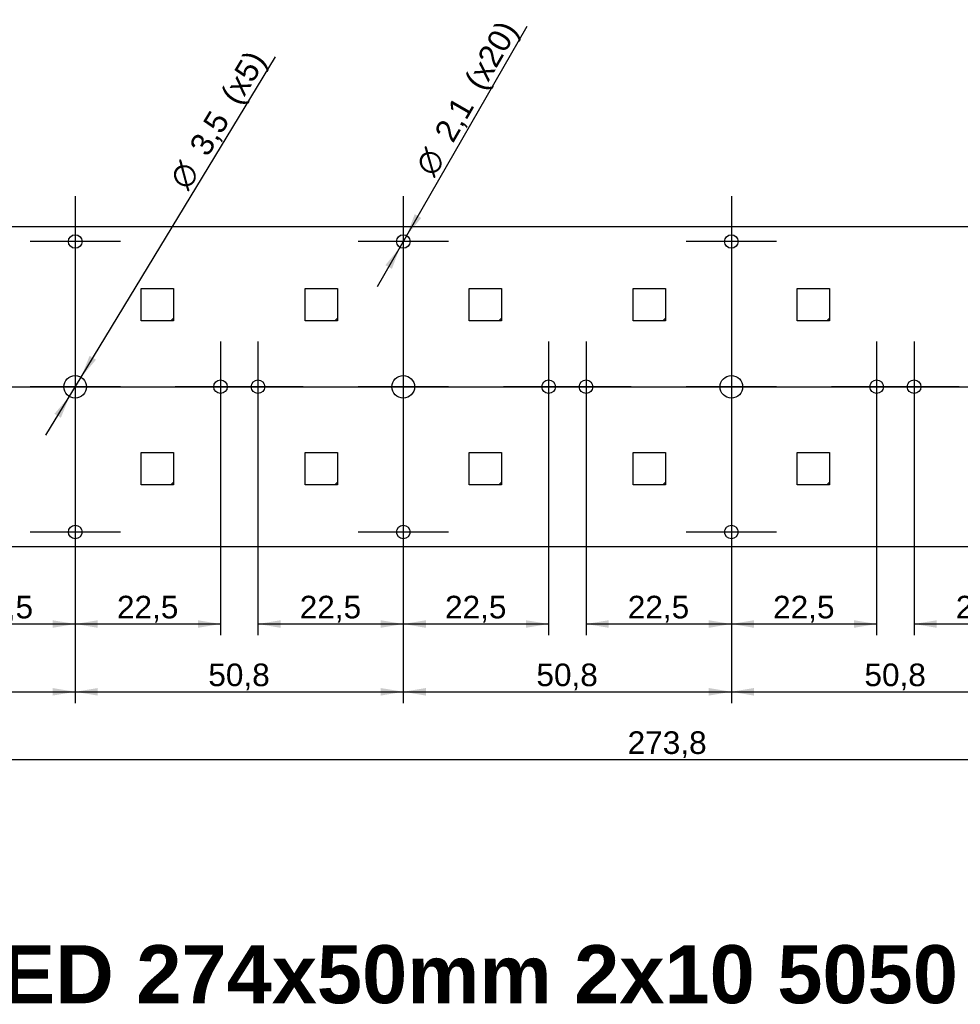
# Model space of a CAD drawing. Header units: millimetres. Extents: x 7 to 819, y 15 to 587.
# Tile 19 of 45: x 109 to 255, y 334 to 487. Entities that reach past the tile are written whole.
import ezdxf
from ezdxf.enums import TextEntityAlignment as Align
from ezdxf.lldxf.tags import DXFTag

# ---------------------------------------------------------------- set-up
doc = ezdxf.new("R2010")
doc.units = ezdxf.units.MM
doc.layers.add('Default', color=7, linetype='Continuous')
doc.layers.add('RECLED_274X50MM_', color=7, linetype='Continuous')
doc.styles.add('SEACAD_Arial', font='arial.ttf')
doc.styles.add('SEACAD_Solid_Edge_ANSI1_Symbols', font='semeca1.ttf')
tags = doc.linetypes.add('CENTER2', pattern=[28.575, 19.05, -3.175, 3.175, -3.175]).pattern_tags.tags
tags[10:11] = [DXFTag(74, 4), DXFTag(75, 0), DXFTag(340, '0'), DXFTag(46, 0.0), DXFTag(50, 0.0), DXFTag(44, 0.0), DXFTag(45, 0.0)]
tags[8:9] = [DXFTag(74, 4), DXFTag(75, 0), DXFTag(340, '0'), DXFTag(46, 0.0), DXFTag(50, 0.0), DXFTag(44, 0.0), DXFTag(45, 0.0)]
tags[6:7] = [DXFTag(74, 4), DXFTag(75, 0), DXFTag(340, '0'), DXFTag(46, 0.0), DXFTag(50, 0.0), DXFTag(44, 0.0), DXFTag(45, 0.0)]
tags[4:5] = [DXFTag(74, 4), DXFTag(75, 0), DXFTag(340, '0'), DXFTag(46, 0.0), DXFTag(50, 0.0), DXFTag(44, 0.0), DXFTag(45, 0.0)]
doc.dimstyles.new('ISO', dxfattribs={"dimtxt": 3.5, "dimasz": 3.5, "dimexe": 1.75, "dimexo": 0, "dimgap": 0.875, "dimtad": 1, "dimtxsty": 'SEACAD_Arial', "dimblk1": '_SE_FILLED', "dimblk2": '_SE_FILLED', "dimsah": 1, "dimcen": 1.75, "dimadec": 0, "dimazin": 0, "dimtfac": 0.5, "dimtdec": 3, "dimtmove": 0, "dimatfit": 3, "dimfxl": 1, "dimarcsym": 0})

# ---------------------------------------------------------------- blocks, each defined once
blk = doc.blocks.new('SEANNOT_GROUP1')
at = {"layer": 'Default', "color": 7, "linetype": 'CENTER2'}
for p, q in [((117.89, 459.32), (117.89, 445.32)), ((124.89, 452.32), (110.89, 452.32))]:
    blk.add_line(p, q, dxfattribs=at)
blk = doc.blocks.new('SEANNOT_GROUP2')
at = {"layer": 'Default', "color": 7, "linetype": 'CENTER2'}
for p, q in [((117.89, 436.82), (117.89, 422.82)), ((124.89, 429.82), (110.89, 429.82))]:
    blk.add_line(p, q, dxfattribs=at)
blk = doc.blocks.new('SEANNOT_GROUP3')
at = {"layer": 'Default', "color": 7, "linetype": 'CENTER2'}
for p, q in [((117.89, 414.32), (117.89, 400.32)), ((124.89, 407.32), (110.89, 407.32))]:
    blk.add_line(p, q, dxfattribs=at)
blk = doc.blocks.new('SEANNOT_GROUP4')
at = {"layer": 'Default', "color": 7, "linetype": 'CENTER2'}
for p, q in [((140.39, 436.82), (140.39, 422.82)), ((147.39, 429.82), (133.39, 429.82))]:
    blk.add_line(p, q, dxfattribs=at)
blk = doc.blocks.new('SEANNOT_GROUP5')
at = {"layer": 'Default', "color": 7, "linetype": 'CENTER2'}
for p, q in [((146.19, 436.82), (146.19, 422.82)), ((153.19, 429.82), (139.19, 429.82))]:
    blk.add_line(p, q, dxfattribs=at)
blk = doc.blocks.new('SEANNOT_GROUP6')
at = {"layer": 'Default', "color": 7, "linetype": 'CENTER2'}
for p, q in [((168.69, 459.32), (168.69, 445.32)), ((175.69, 452.32), (161.69, 452.32))]:
    blk.add_line(p, q, dxfattribs=at)
blk = doc.blocks.new('SEANNOT_GROUP7')
at = {"layer": 'Default', "color": 7, "linetype": 'CENTER2'}
for p, q in [((168.69, 436.82), (168.69, 422.82)), ((175.69, 429.82), (161.69, 429.82))]:
    blk.add_line(p, q, dxfattribs=at)
blk = doc.blocks.new('SEANNOT_GROUP8')
at = {"layer": 'Default', "color": 7, "linetype": 'CENTER2'}
for p, q in [((168.69, 414.32), (168.69, 400.32)), ((175.69, 407.32), (161.69, 407.32))]:
    blk.add_line(p, q, dxfattribs=at)
blk = doc.blocks.new('SEANNOT_GROUP9')
at = {"layer": 'Default', "color": 7, "linetype": 'CENTER2'}
for p, q in [((219.49, 459.32), (219.49, 445.32)), ((226.49, 452.32), (212.49, 452.32))]:
    blk.add_line(p, q, dxfattribs=at)
blk = doc.blocks.new('SEANNOT_GROUP10')
at = {"layer": 'Default', "color": 7, "linetype": 'CENTER2'}
for p, q in [((191.19, 436.82), (191.19, 422.82)), ((198.19, 429.82), (184.19, 429.82))]:
    blk.add_line(p, q, dxfattribs=at)
blk = doc.blocks.new('SEANNOT_GROUP11')
at = {"layer": 'Default', "color": 7, "linetype": 'CENTER2'}
for p, q in [((196.99, 436.82), (196.99, 422.82)), ((203.99, 429.82), (189.99, 429.82))]:
    blk.add_line(p, q, dxfattribs=at)
blk = doc.blocks.new('SEANNOT_GROUP12')
at = {"layer": 'Default', "color": 7, "linetype": 'CENTER2'}
for p, q in [((219.49, 436.82), (219.49, 422.82)), ((226.49, 429.82), (212.49, 429.82))]:
    blk.add_line(p, q, dxfattribs=at)
blk = doc.blocks.new('SEANNOT_GROUP13')
at = {"layer": 'Default', "color": 7, "linetype": 'CENTER2'}
for p, q in [((219.49, 414.32), (219.49, 400.32)), ((226.49, 407.32), (212.49, 407.32))]:
    blk.add_line(p, q, dxfattribs=at)
blk = doc.blocks.new('SEANNOT_GROUP14')
at = {"layer": 'Default', "color": 7, "linetype": 'CENTER2'}
for p, q in [((241.99, 436.82), (241.99, 422.82)), ((248.99, 429.82), (234.99, 429.82))]:
    blk.add_line(p, q, dxfattribs=at)
blk = doc.blocks.new('SEANNOT_GROUP15')
at = {"layer": 'Default', "color": 7, "linetype": 'CENTER2'}
for p, q in [((247.79, 436.82), (247.79, 422.82)), ((254.79, 429.82), (240.79, 429.82))]:
    blk.add_line(p, q, dxfattribs=at)
blk = doc.blocks.new('SEANNOT_GROUP25')
at = {"layer": 'Default', "color": 7, "linetype": 'CENTER2'}
blk.add_line((57.13, 429.82), (345.23, 429.82), dxfattribs=at)
blk = doc.blocks.new('SE1')
at = {"layer": 'RECLED_274X50MM_', "color": 7, "linetype": 'Continuous'}
for p, q in [((346.49, 454.57), (72.69, 454.57)), ((128.09, 445.02), (133.09, 445.02)), ((128.09, 440.02), (128.09, 445.02)), ((133.09, 445.02), (133.09, 440.42)), ((153.49, 445.02), (158.49, 445.02)), ((153.49, 440.02), (153.49, 445.02)), ((158.49, 445.02), (158.49, 440.42)), ((178.89, 445.02), (183.89, 445.02)), ((178.89, 440.02), (178.89, 445.02)), ((183.89, 445.02), (183.89, 440.42)), ((204.29, 445.02), (209.29, 445.02)), ((204.29, 440.02), (204.29, 445.02)), ((209.29, 445.02), (209.29, 440.42)), ((229.69, 445.02), (234.69, 445.02)), ((229.69, 440.02), (229.69, 445.02)), ((234.69, 445.02), (234.69, 440.42)), ((132.69, 440.02), (128.09, 440.02)), ((133.09, 440.42), (132.69, 440.02)), ((133.09, 440.02), (132.69, 440.02)), ((133.09, 440.42), (133.09, 440.02)), ((158.09, 440.02), (153.49, 440.02)), ((158.49, 440.42), (158.09, 440.02)), ((158.49, 440.02), (158.09, 440.02)), ((158.49, 440.42), (158.49, 440.02)), ((183.49, 440.02), (178.89, 440.02)), ((183.89, 440.42), (183.49, 440.02)), ((183.89, 440.02), (183.49, 440.02)), ((183.89, 440.42), (183.89, 440.02)), ((208.89, 440.02), (204.29, 440.02)), ((209.29, 440.42), (208.89, 440.02)), ((209.29, 440.02), (208.89, 440.02)), ((209.29, 440.42), (209.29, 440.02)), ((234.29, 440.02), (229.69, 440.02)), ((234.69, 440.42), (234.29, 440.02)), ((234.69, 440.02), (234.29, 440.02)), ((234.69, 440.42), (234.69, 440.02)), ((128.09, 419.62), (133.09, 419.62)), ((128.09, 414.62), (128.09, 419.62)), ((133.09, 419.62), (133.09, 415.02)), ((153.49, 419.62), (158.49, 419.62)), ((153.49, 414.62), (153.49, 419.62)), ((158.49, 419.62), (158.49, 415.02)), ((178.89, 419.62), (183.89, 419.62)), ((178.89, 414.62), (178.89, 419.62)), ((183.89, 419.62), (183.89, 415.02)), ((204.29, 419.62), (209.29, 419.62)), ((204.29, 414.62), (204.29, 419.62)), ((209.29, 419.62), (209.29, 415.02)), ((229.69, 419.62), (234.69, 419.62)), ((229.69, 414.62), (229.69, 419.62)), ((234.69, 419.62), (234.69, 415.02)), ((133.09, 415.02), (132.69, 414.62)), ((133.09, 415.02), (133.09, 414.62)), ((158.49, 415.02), (158.09, 414.62)), ((158.49, 415.02), (158.49, 414.62)), ((183.89, 415.02), (183.49, 414.62)), ((183.89, 415.02), (183.89, 414.62)), ((209.29, 415.02), (208.89, 414.62)), ((209.29, 415.02), (209.29, 414.62)), ((234.69, 415.02), (234.29, 414.62)), ((234.69, 415.02), (234.69, 414.62)), ((132.69, 414.62), (128.09, 414.62)), ((133.09, 414.62), (132.69, 414.62)), ((158.09, 414.62), (153.49, 414.62)), ((158.49, 414.62), (158.09, 414.62)), ((183.49, 414.62), (178.89, 414.62)), ((183.89, 414.62), (183.49, 414.62)), ((208.89, 414.62), (204.29, 414.62)), ((209.29, 414.62), (208.89, 414.62)), ((234.29, 414.62), (229.69, 414.62)), ((234.69, 414.62), (234.29, 414.62)), ((72.69, 405.07), (346.49, 405.07))]:
    blk.add_line(p, q, dxfattribs=at)
for centre, radius in [((117.89, 452.32), 1.05), ((168.69, 452.32), 1.05), ((219.49, 452.32), 1.05), ((117.89, 429.82), 1.75), ((140.39, 429.82), 1.05), ((146.19, 429.82), 1.05), ((168.69, 429.82), 1.75), ((191.19, 429.82), 1.05), ((196.99, 429.82), 1.05), ((219.49, 429.82), 1.75), ((241.99, 429.82), 1.05), ((247.79, 429.82), 1.05), ((117.89, 407.32), 1.05), ((168.69, 407.32), 1.05), ((219.49, 407.32), 1.05)]:
    blk.add_circle(centre, radius, dxfattribs=at)
blk = doc.blocks.new('DMBLK23')
at = {"layer": 'Default', "linetype": 'Continuous'}
for points in [[(98.89, 392.48), (98.89, 393.65), (95.39, 393.07)], [(114.39, 392.48), (117.89, 393.07), (114.39, 393.65)]]:
    blk.add_hatch(color=7, dxfattribs=at).paths.add_polyline_path(points)
at = {"layer": 'Default', "color": 7, "linetype": 'Continuous'}
for p, q in [((117.89, 452.32), (117.89, 391.32)), ((95.39, 429.82), (95.39, 391.32)), ((95.39, 393.07), (117.89, 393.07))]:
    blk.add_line(p, q, dxfattribs=at)
at = {"layer": 'Default', "color": 7, "linetype": 'Continuous', "style": 'SEACAD_Arial'}
blk.add_text('22,5', height=3.5, dxfattribs=at).set_placement((101.85, 397.44), align=Align.TOP_LEFT)
blk = doc.blocks.new('_SE_FILLED')
at = {"color": 0}
blk.add_line((0, 0), (-1, 0), dxfattribs=at)
blk.add_solid([(0, 0), (-1, -0.1665), (-1, 0.1665), (0, 0)], dxfattribs=at)
blk = doc.blocks.new('DMBLK24')
at = {"layer": 'Default', "linetype": 'Continuous'}
for points in [[(121.39, 392.48), (121.39, 393.65), (117.89, 393.07)], [(136.89, 392.48), (140.39, 393.07), (136.89, 393.65)]]:
    blk.add_hatch(color=7, dxfattribs=at).paths.add_polyline_path(points)
at = {"layer": 'Default', "color": 7, "linetype": 'Continuous'}
for p, q in [((140.39, 429.82), (140.39, 391.32)), ((117.89, 407.32), (117.89, 391.32)), ((117.89, 393.07), (140.39, 393.07))]:
    blk.add_line(p, q, dxfattribs=at)
at = {"layer": 'Default', "color": 7, "linetype": 'Continuous', "style": 'SEACAD_Arial'}
blk.add_text('22,5', height=3.5, dxfattribs=at).set_placement((124.35, 397.44), align=Align.TOP_LEFT)
blk = doc.blocks.new('DMBLK25')
at = {"layer": 'Default', "linetype": 'Continuous'}
for points in [[(172.19, 392.48), (172.19, 393.65), (168.69, 393.07)], [(187.69, 392.48), (191.19, 393.07), (187.69, 393.65)]]:
    blk.add_hatch(color=7, dxfattribs=at).paths.add_polyline_path(points)
at = {"layer": 'Default', "color": 7, "linetype": 'Continuous'}
for p, q in [((191.19, 429.82), (191.19, 391.32)), ((168.69, 407.32), (168.69, 391.32)), ((168.69, 393.07), (191.19, 393.07))]:
    blk.add_line(p, q, dxfattribs=at)
at = {"layer": 'Default', "color": 7, "linetype": 'Continuous', "style": 'SEACAD_Arial'}
blk.add_text('22,5', height=3.5, dxfattribs=at).set_placement((175.15, 397.44), align=Align.TOP_LEFT)
blk = doc.blocks.new('DMBLK26')
at = {"layer": 'Default', "linetype": 'Continuous'}
for points in [[(200.49, 392.48), (200.49, 393.65), (196.99, 393.07)], [(215.99, 392.48), (219.49, 393.07), (215.99, 393.65)]]:
    blk.add_hatch(color=7, dxfattribs=at).paths.add_polyline_path(points)
at = {"layer": 'Default', "color": 7, "linetype": 'Continuous'}
for p, q in [((219.49, 452.32), (219.49, 391.32)), ((196.99, 429.82), (196.99, 391.32)), ((196.99, 393.07), (219.49, 393.07))]:
    blk.add_line(p, q, dxfattribs=at)
at = {"layer": 'Default', "color": 7, "linetype": 'Continuous', "style": 'SEACAD_Arial'}
blk.add_text('22,5', height=3.5, dxfattribs=at).set_placement((203.45, 397.44), align=Align.TOP_LEFT)
blk = doc.blocks.new('DMBLK27')
at = {"layer": 'Default', "linetype": 'Continuous'}
for points in [[(149.69, 392.48), (149.69, 393.65), (146.19, 393.07)], [(165.19, 392.48), (168.69, 393.07), (165.19, 393.65)]]:
    blk.add_hatch(color=7, dxfattribs=at).paths.add_polyline_path(points)
at = {"layer": 'Default', "color": 7, "linetype": 'Continuous'}
for p, q in [((168.69, 452.32), (168.69, 391.32)), ((146.19, 429.82), (146.19, 391.32)), ((146.19, 393.07), (168.69, 393.07))]:
    blk.add_line(p, q, dxfattribs=at)
at = {"layer": 'Default', "color": 7, "linetype": 'Continuous', "style": 'SEACAD_Arial'}
blk.add_text('22,5', height=3.5, dxfattribs=at).set_placement((152.65, 397.44), align=Align.TOP_LEFT)
blk = doc.blocks.new('DMBLK28')
at = {"layer": 'Default', "linetype": 'Continuous'}
for points in [[(222.99, 392.48), (222.99, 393.65), (219.49, 393.07)], [(238.49, 392.48), (241.99, 393.07), (238.49, 393.65)]]:
    blk.add_hatch(color=7, dxfattribs=at).paths.add_polyline_path(points)
at = {"layer": 'Default', "color": 7, "linetype": 'Continuous'}
for p, q in [((241.99, 429.82), (241.99, 391.32)), ((219.49, 407.32), (219.49, 391.32)), ((219.49, 393.07), (241.99, 393.07))]:
    blk.add_line(p, q, dxfattribs=at)
at = {"layer": 'Default', "color": 7, "linetype": 'Continuous', "style": 'SEACAD_Arial'}
blk.add_text('22,5', height=3.5, dxfattribs=at).set_placement((225.95, 397.44), align=Align.TOP_LEFT)
blk = doc.blocks.new('DMBLK29')
at = {"layer": 'Default', "linetype": 'Continuous'}
for points in [[(251.29, 392.48), (251.29, 393.65), (247.79, 393.07)], [(266.79, 392.48), (270.29, 393.07), (266.79, 393.65)]]:
    blk.add_hatch(color=7, dxfattribs=at).paths.add_polyline_path(points)
at = {"layer": 'Default', "color": 7, "linetype": 'Continuous'}
for p, q in [((270.29, 452.32), (270.29, 391.32)), ((247.79, 429.82), (247.79, 391.32)), ((247.79, 393.07), (270.29, 393.07))]:
    blk.add_line(p, q, dxfattribs=at)
at = {"layer": 'Default', "color": 7, "linetype": 'Continuous', "style": 'SEACAD_Arial'}
blk.add_text('22,5', height=3.5, dxfattribs=at).set_placement((254.25, 397.44), align=Align.TOP_LEFT)
blk = doc.blocks.new('DMBLK33')
at = {"layer": 'Default', "linetype": 'Continuous'}
for points in [[(76.19, 381.98), (76.19, 383.15), (72.69, 382.57)], [(114.39, 381.98), (117.89, 382.57), (114.39, 383.15)]]:
    blk.add_hatch(color=7, dxfattribs=at).paths.add_polyline_path(points)
at = {"layer": 'Default', "color": 7, "linetype": 'Continuous'}
for p, q in [((117.89, 429.82), (117.89, 380.82)), ((72.69, 405.07), (72.69, 380.82)), ((72.69, 382.57), (117.89, 382.57))]:
    blk.add_line(p, q, dxfattribs=at)
at = {"layer": 'Default', "color": 7, "linetype": 'Continuous', "style": 'SEACAD_Arial'}
blk.add_text('45,2', height=3.5, dxfattribs=at).set_placement((90.5, 386.94), align=Align.TOP_LEFT)
blk = doc.blocks.new('DMBLK34')
at = {"layer": 'Default', "linetype": 'Continuous'}
for points in [[(121.39, 381.98), (121.39, 383.15), (117.89, 382.57)], [(165.19, 381.98), (168.69, 382.57), (165.19, 383.15)]]:
    blk.add_hatch(color=7, dxfattribs=at).paths.add_polyline_path(points)
at = {"layer": 'Default', "color": 7, "linetype": 'Continuous'}
for p, q in [((117.89, 429.82), (117.89, 380.82)), ((168.69, 429.82), (168.69, 380.82)), ((117.89, 382.57), (168.69, 382.57))]:
    blk.add_line(p, q, dxfattribs=at)
at = {"layer": 'Default', "color": 7, "linetype": 'Continuous', "style": 'SEACAD_Arial'}
blk.add_text('50,8', height=3.5, dxfattribs=at).set_placement((138.5, 386.94), align=Align.TOP_LEFT)
blk = doc.blocks.new('DMBLK35')
at = {"layer": 'Default', "linetype": 'Continuous'}
for points in [[(172.19, 381.98), (172.19, 383.15), (168.69, 382.57)], [(215.99, 381.98), (219.49, 382.57), (215.99, 383.15)]]:
    blk.add_hatch(color=7, dxfattribs=at).paths.add_polyline_path(points)
at = {"layer": 'Default', "color": 7, "linetype": 'Continuous'}
for p, q in [((168.69, 429.82), (168.69, 380.82)), ((219.49, 429.82), (219.49, 380.82)), ((168.69, 382.57), (219.49, 382.57))]:
    blk.add_line(p, q, dxfattribs=at)
at = {"layer": 'Default', "color": 7, "linetype": 'Continuous', "style": 'SEACAD_Arial'}
blk.add_text('50,8', height=3.5, dxfattribs=at).set_placement((189.3, 386.94), align=Align.TOP_LEFT)
blk = doc.blocks.new('DMBLK36')
at = {"layer": 'Default', "linetype": 'Continuous'}
for points in [[(222.99, 381.98), (222.99, 383.15), (219.49, 382.57)], [(266.79, 381.98), (270.29, 382.57), (266.79, 383.15)]]:
    blk.add_hatch(color=7, dxfattribs=at).paths.add_polyline_path(points)
at = {"layer": 'Default', "color": 7, "linetype": 'Continuous'}
for p, q in [((219.49, 429.82), (219.49, 380.82)), ((270.29, 429.82), (270.29, 380.82)), ((219.49, 382.57), (270.29, 382.57))]:
    blk.add_line(p, q, dxfattribs=at)
at = {"layer": 'Default', "color": 7, "linetype": 'Continuous', "style": 'SEACAD_Arial'}
blk.add_text('50,8', height=3.5, dxfattribs=at).set_placement((240.1, 386.94), align=Align.TOP_LEFT)
blk = doc.blocks.new('DMBLK42')
at = {"layer": 'Default', "linetype": 'Continuous'}
for points in [[(76.19, 371.48), (76.19, 372.65), (72.69, 372.07)], [(342.99, 371.48), (346.49, 372.07), (342.99, 372.65)]]:
    blk.add_hatch(color=7, dxfattribs=at).paths.add_polyline_path(points)
at = {"layer": 'Default', "color": 7, "linetype": 'Continuous'}
for p, q in [((72.69, 405.07), (72.69, 370.32)), ((346.49, 405.07), (346.49, 370.32)), ((72.69, 372.07), (346.49, 372.07))]:
    blk.add_line(p, q, dxfattribs=at)
at = {"layer": 'Default', "color": 7, "linetype": 'Continuous', "style": 'SEACAD_Arial'}
blk.add_text('273,8', height=3.5, dxfattribs=at).set_placement((203.43, 376.44), align=Align.TOP_LEFT)
blk = doc.blocks.new('DMBLK43')
at = {"layer": 'Default', "linetype": 'Continuous'}
for points in [[(120.12, 434.61), (118.8, 431.31), (121.11, 434)], [(114.67, 425.63), (115.67, 425.02), (116.99, 428.32)]]:
    blk.add_hatch(color=7, dxfattribs=at).paths.add_polyline_path(points)
at = {"layer": 'Default', "color": 7, "linetype": 'Continuous'}
for p, q in [((118.8, 431.31), (148.89, 480.92)), ((113.35, 422.33), (118.8, 431.31))]:
    blk.add_line(p, q, dxfattribs=at)
for s, style, p in [('(x5)', 'SEACAD_Arial', (140.21, 475.05)), ('3,5', 'SEACAD_Arial', (135.39, 467.1)), ('O', 'SEACAD_Solid_Edge_ANSI1_Symbols', (132.28, 461.97))]:
    blk.add_text(s, height=3.5, rotation=58.7622, dxfattribs=dict(at, style=style)).set_placement(p, align=Align.TOP_LEFT)
blk = doc.blocks.new('DMBLK44')
at = {"layer": 'Default', "linetype": 'Continuous'}
for points in [[(170.46, 456.55), (169.22, 453.23), (171.47, 455.97)], [(165.92, 448.66), (166.93, 448.08), (168.17, 451.41)]]:
    blk.add_hatch(color=7, dxfattribs=at).paths.add_polyline_path(points)
at = {"layer": 'Default', "color": 7, "linetype": 'Continuous'}
for p, q in [((169.22, 453.23), (187.89, 485.67)), ((164.68, 445.34), (169.22, 453.23))]:
    blk.add_line(p, q, dxfattribs=at)
for s, style, p in [('(x20)', 'SEACAD_Arial', (177.98, 477.23)), ('2,1', 'SEACAD_Arial', (173.34, 469.17)), ('O', 'SEACAD_Solid_Edge_ANSI1_Symbols', (170.35, 463.97))]:
    blk.add_text(s, height=3.5, rotation=60.0791, dxfattribs=dict(at, style=style)).set_placement(p, align=Align.TOP_LEFT)

msp = doc.modelspace()

# ---------------------------------------------------------------- block references
at = {"layer": 'Default'}
for name in ['SEANNOT_GROUP1', 'SEANNOT_GROUP6', 'SEANNOT_GROUP9', 'SE1', 'SEANNOT_GROUP2', 'SEANNOT_GROUP4', 'SEANNOT_GROUP5', 'SEANNOT_GROUP7', 'SEANNOT_GROUP10', 'SEANNOT_GROUP11', 'SEANNOT_GROUP12', 'SEANNOT_GROUP14', 'SEANNOT_GROUP15', 'SEANNOT_GROUP25', 'SEANNOT_GROUP3', 'SEANNOT_GROUP8', 'SEANNOT_GROUP13']:
    msp.add_blockref(name, (0, 0), dxfattribs=at)

# ---------------------------------------------------------------- texts
at = {"layer": 'Default', "insert": (72.16, 343.318), "char_height": 9, "width": 196.02001, "attachment_point": 1}
msp.add_mtext('{\\fArial|b1||i0||c0|p34;\\C7;\\H9.;\\W1.;Rec LED 274x50mm 2x10 5050}', dxfattribs=at)

# ---------------------------------------------------------------- dimensions: what is measured, and where the dimension line sits
at = {"layer": 'Default', "color": 7, "linetype": 'Continuous'}
for p1, p2, text, picture, middle in [((168.169, 451.405), (169.216, 453.226), '\\A1;<>  (x20)', 'DMBLK44', (173.533, 460.726)), ((116.985, 428.319), (118.8, 431.312), '\\A1;<>  (x5)', 'DMBLK43', (135.383, 458.652))]:
    dim = msp.add_diameter_dim_2p(p1=p1, p2=p2, text=text, dimstyle='ISO', override={"dimtmove": 1, "dimtolj": 1}, dxfattribs=at)
    dim.commit()
    dim.dimension.update_dxf_attribs({"geometry": picture, "text_midpoint": middle, "dimtype": 163})
for base, p1, p2, picture, middle in [((117.893, 393.068), (95.393, 429.816), (117.893, 452.316), 'DMBLK23', (106.643, 393.068)), ((168.693, 393.068), (146.193, 429.816), (168.693, 452.316), 'DMBLK27', (157.443, 393.068)), ((219.493, 393.068), (196.993, 429.816), (219.493, 452.316), 'DMBLK26', (208.243, 393.068)), ((270.293, 393.068), (247.793, 429.816), (270.293, 452.316), 'DMBLK29', (259.043, 393.068)), ((117.893, 382.568), (72.693, 405.066), (117.893, 429.816), 'DMBLK33', (95.293, 382.568)), ((140.393, 393.068), (117.893, 407.316), (140.393, 429.816), 'DMBLK24', (129.143, 393.068)), ((191.193, 393.068), (168.693, 407.316), (191.193, 429.816), 'DMBLK25', (179.943, 393.068)), ((241.993, 393.068), (219.493, 407.316), (241.993, 429.816), 'DMBLK28', (230.743, 393.068))]:
    dim = msp.add_linear_dim(base=base, p1=p1, p2=p2, text='\\A1;<> ', dimstyle='ISO', dxfattribs=at)
    dim.commit()
    dim.dimension.update_dxf_attribs({"geometry": picture, "text_midpoint": middle, "dimtype": 160})
for base, p1, p2, picture, middle in [((117.893, 382.568), (117.893, 429.816), (168.693, 429.816), 'DMBLK34', (143.293, 382.568)), ((168.693, 382.568), (168.693, 429.816), (219.493, 429.816), 'DMBLK35', (194.093, 382.568)), ((219.493, 382.568), (219.493, 429.816), (270.293, 429.816), 'DMBLK36', (244.893, 382.568)), ((72.693, 372.068), (72.693, 405.066), (346.493, 405.066), 'DMBLK42', (209.593, 372.068))]:
    dim = msp.add_linear_dim(base=base, p1=p1, p2=p2, angle=0, text='\\A1;<> ', dimstyle='ISO', dxfattribs=at)
    dim.commit()
    dim.dimension.update_dxf_attribs({"geometry": picture, "text_midpoint": middle, "dimtype": 161})

doc.saveas('drawing.dxf')
